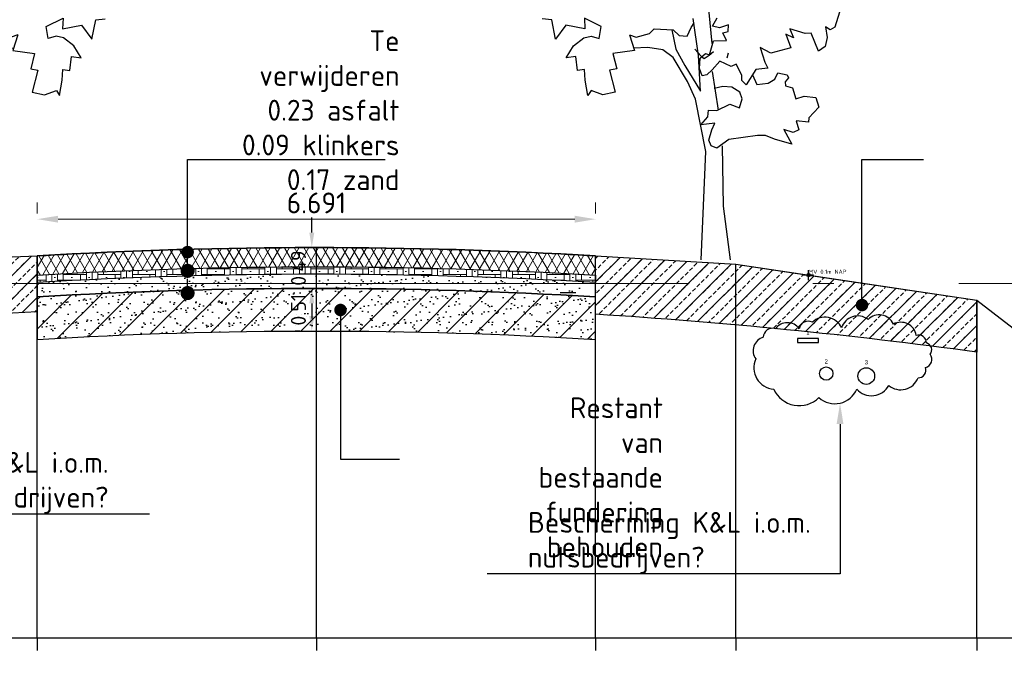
# Model space of a CAD drawing. Extents: x 102676 to 106538, y 417474 to 420545.
# Tile 45 of 112: x 104228.67 to 104240.47, y 418516.87 to 418524.49. Entities that reach past the tile are written whole.
import ezdxf
from ezdxf import colors
from ezdxf.entities.mleader import LeaderData, LeaderLine
from ezdxf.enums import TextEntityAlignment as Align
from ezdxf.lldxf.tags import DXFTag
from ezdxf.math import Vec2, Vec3

# ---------------------------------------------------------------- set-up
doc = ezdxf.new("R2010")
doc.units = 0
for name, pattern in [('AL-NAP_LIJN', [15.25, 12, -1.5, 0.25, -1.5]), ('DGN Style 3', [14.040647, 10.029034, -4.011614]), ('XX-HIDDEN', [4, 2, -2])]:
    doc.linetypes.add(name, pattern=pattern)
doc.layers.get('0').update_dxf_attribs({"lineweight": 25})
doc.layers.get('DEFPOINTS').update_dxf_attribs({"lineweight": 25})
for name, color, linetype, lineweight in [('00-Aslijn', 5, 'DGN Style 3', 25), ('B-WE-GW-GROND-A', 7, 'Continuous', 25), ('B-WE-GW-GROND_ZAND-AD', 7, 'Continuous', 25), ('B-WE-GW-GROND_ZAND_FUNDERINGSZAND-AD-100', 252, 'Continuous', 25), ('B-WE-GW-GRONDWERKLIJN_KRUIN-G', 90, 'Continuous', 25), ('B-WE-KL-ET_MS_13 KV_STEDIN NETBEHEER BV-G', 130, 'KL-MS-N', 25), ('B-WE-KL-GAS_LD_POLYVINYLCHLORIDE PVC_200_0.1 BAR_STEDIN NETBEHEER BV-G', 50, 'KL-GAS-LD-N', 25), ('B-WE-KL-WATER_ASBESTCEMENT_176_EVIDES INFRA-G', 170, 'KL-WATER-N', 25), ('B-WE-VH-VERHARDING_FUNDERING-A', 252, 'Continuous', 25), ('B-WE-VH-VERHARDING_FUNDERING_BIMS-GD', 7, 'Continuous', 25), ('N-WE-AM-NAP-G', 7, 'AL-NAP_LIJN', 18), ('V-WE-GW-GROND-AD', 7, 'Continuous', 18), ('V-WE-GW-GROND_TEELAARDE-GD', 7, 'CONTINUOUS-V', 25), ('V-WE-VH-VERHARDING_ASFALT-A', 252, 'Continuous', 18), ('V-WE-VH-VERHARDING_ASFALT-G', 7, 'XX-HIDDEN', 25), ('V-WE-VH-VERHARDING_STRAATBAKSTEEN_BRUIN-AD', 252, 'Continuous', 18), ('V-WE-VH-VERHARDING_STRAATBAKSTEEN_BRUIN-G', 7, 'XX-HIDDEN', 25), ('X-XX-AL-PROFIELBALK-G', 7, 'Continuous', 25), ('X-XX-AL-PROFIELBALK-M', 7, 'Continuous', 18), ('X-XX-AL-VERWIJZING_DOORSNEDE-M_OUD', 7, 'Continuous', 25)]:
    doc.layers.add(name, color=color, linetype=linetype, lineweight=lineweight)
doc.styles.add('NLCS-ISO-ANNOTATIEF-T18', font='NLCS-ISO.ttf', dxfattribs={"height": 1.8})
doc.styles.add('NLCS-ISO-ANNOTATIEF-T25', font='NLCS-ISO.ttf', dxfattribs={"height": 2.5})
doc.styles.get("Standard").update_dxf_attribs({"font": 'arial.ttf'})
doc.linetypes.add('CONTINUOUS-V', pattern='A,3.5,[24,NLCS.shx,S=0.5,R=0,X=0,Y=0],3.5', length=7)
tags = doc.linetypes.add('KL-GAS-LD-N', pattern='A,4,-1,[69,NLCS.shx,S=0.5,R=0,X=0,Y=0],-1,4,-1,["L",Standard,S=1,R=0,X=0.25,Y=-0.5],-2', length=13).pattern_tags.tags
tags[18] = DXFTag(74, 10)
tags = doc.linetypes.add('KL-MS-N', pattern='A,4,-1,[103,NLCS.shx,S=0.75,R=0,X=0,Y=0],-1,4,-1,["M",Standard,S=1,R=0,X=0,Y=-0.5],-2', length=13).pattern_tags.tags
tags[18] = DXFTag(74, 10)
doc.linetypes.add('KL-WATER-N', pattern='A,7,-0.5,[168,NLCS.shx,S=0.75,R=0,X=0.75,Y=0],-2', length=9.5)
doc.dimstyles.new('NLCS-ANNOTATIEF-T18-PIJL_L2_H1', dxfattribs={"dimtxt": 2.5, "dimasz": 1.8, "dimexe": 2, "dimexo": 2, "dimgap": 0.7, "dimtad": 1, "dimzin": 0, "dimdsep": 46, "dimtxsty": 'NLCS-ISO-ANNOTATIEF-T18', "dimcen": 2.5, "dimdle": 2, "dimclrd": 256, "dimclre": 256, "dimclrt": 10, "dimadec": 1, "dimazin": 0, "dimtfac": 1, "dimtdec": 3, "dimtofl": 0, "dimtmove": 0, "dimatfit": 3, "dimfxl": 2, "dimfxlon": 1, "dimtfillclr": 256, "dimtolj": 1, "dimtzin": 0, "dimlwd": -1, "dimlwe": -1, "dimarcsym": 0})
doc.dimstyles.new('NLCS-ANNOTATIEF-T25-PIJL_L3_H2', dxfattribs={"dimtxt": 2.5, "dimasz": 2.5, "dimexe": 2, "dimexo": 2, "dimgap": 0.7, "dimtad": 1, "dimdec": 3, "dimzin": 0, "dimdsep": 46, "dimtxsty": 'NLCS-ISO-ANNOTATIEF-T25', "dimcen": 0, "dimdle": 2, "dimclrd": 256, "dimclre": 256, "dimclrt": 256, "dimazin": 0, "dimtfac": 1, "dimtdec": 3, "dimtofl": 0, "dimtmove": 0, "dimatfit": 3, "dimfxl": 2, "dimfxlon": 1, "dimtfillclr": 256, "dimtolj": 1, "dimtzin": 0, "dimlwd": -1, "dimlwe": -1, "dimarcsym": 0})
pattern_1 = [(37.5, (2.92403, 0), (-0.00629933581, 0.1926823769), [0, -0.152, 0, -0.17, 0, -0.1625]), (7.5, (2.92403, 0), (0.17697767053, 0.28221460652), [0, -0.082, 0, -0.137, 0, -0.0525]), (327.5, (2.80103, 0), (0.311414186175, 0.000565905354), [0, -0.05, 0, -0.18, 0, -0.235]), (317.5, (2.80103, 0), (0.30061266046, 0.0877675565), [0, -0.025, 0, -0.118, 0, -0.135])]
pattern_2 = [(45, (0, 0), (-0.14142135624, 0.14142135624), []), (45, (0.1412, 0), (-0.070710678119, 0.070710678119), [0.05, -0.025])]

# ---------------------------------------------------------------- blocks, each defined once
blk = doc.blocks.new('E8')
at = {"color": 8}
for p, q in [((22.0824, 22.6163), (22.12, 22.4936)), ((22.8827, 22.6439), (22.8578, 22.396)), ((22.854, 22.5002), (22.8256, 22.5503)), ((22.9378, 22.3248), (22.9702, 22.5468)), ((23.521, 22.4972), (23.6218, 22.5478)), ((23.6218, 22.5478), (23.6194, 22.4846)), ((23.8176, 22.5372), (23.8743, 22.5438)), ((22.12, 22.4936), (22.1497, 22.4787)), ((22.1497, 22.4787), (22.1764, 22.4962)), ((22.1764, 22.4962), (22.1671, 22.4323)), ((22.2995, 22.4563), (22.3905, 22.4841)), ((22.3905, 22.4841), (22.368, 22.4309)), ((22.3905, 22.4841), (22.3905, 22.4841)), ((22.7598, 22.4675), (22.7576, 22.5082)), ((22.7576, 22.5082), (22.8122, 22.4897)), ((22.8122, 22.4897), (22.854, 22.5002)), ((22.9809, 22.4925), (22.9635, 22.5193)), ((23.0047, 22.44), (22.9809, 22.4925)), ((23.2025, 22.4842), (23.0893, 22.478)), ((23.2323, 22.4565), (23.2025, 22.4842)), ((23.5331, 22.426), (23.521, 22.4972)), ((23.6194, 22.4846), (23.7334, 22.5049)), ((23.7334, 22.5049), (23.7955, 22.4211)), ((23.7955, 22.4211), (23.8176, 22.5372)), ((22.1671, 22.4323), (22.1671, 22.4323)), ((22.1671, 22.4323), (22.1779, 22.3781)), ((22.2193, 22.3506), (22.2619, 22.4582)), ((22.2619, 22.4582), (22.2995, 22.4563)), ((22.368, 22.4309), (22.4146, 22.4512)), ((22.4146, 22.4512), (22.3839, 22.3707)), ((22.7928, 22.4592), (22.7598, 22.4675)), ((22.7694, 22.4134), (22.7928, 22.4592)), ((23.0544, 22.4443), (23.0047, 22.44)), ((23.0893, 22.478), (23.0544, 22.4443)), ((23.0974, 22.4784), (23.0728, 22.3614)), ((23.3118, 22.433), (23.2323, 22.4565)), ((23.3512, 22.4478), (23.3118, 22.433)), ((23.3512, 22.4478), (23.3221, 22.3536)), ((23.5808, 22.4401), (23.5331, 22.426)), ((23.625, 22.4308), (23.5808, 22.4401)), ((23.6868, 22.3823), (23.625, 22.4308)), ((22.1779, 22.3781), (22.2193, 22.3506)), ((22.3839, 22.3707), (22.5048, 22.3382)), ((22.5048, 22.3382), (22.5682, 22.3722)), ((22.5682, 22.3722), (22.5412, 22.2834)), ((22.8479, 22.4125), (22.7694, 22.4134)), ((22.8719, 22.329), (22.8479, 22.4125)), ((23.1511, 22.3577), (23.2409, 22.3715)), ((23.2409, 22.3715), (23.3264, 22.3674)), ((23.7301, 22.3097), (23.6868, 22.3823)), ((22.7665, 22.3094), (22.7584, 22.3392)), ((22.8735, 22.327), (22.8482, 22.3483)), ((22.8949, 22.3356), (22.8719, 22.329)), ((22.8719, 22.329), (22.8719, 22.329)), ((22.9032, 22.3061), (22.8735, 22.327)), ((22.928, 22.3088), (22.8949, 22.3356)), ((22.9209, 22.3201), (22.9032, 22.3061)), ((22.9595, 22.3612), (22.9209, 22.3201)), ((22.9257, 22.1108), (22.9378, 22.3248)), ((22.9325, 22.2466), (22.928, 22.3088)), ((23.0034, 22.1677), (23.0896, 22.3122)), ((23.0728, 22.3614), (23.0197, 22.2634)), ((23.0896, 22.3122), (23.1511, 22.3577)), ((23.3221, 22.3536), (23.4514, 22.3356)), ((23.4514, 22.3356), (23.4281, 22.2437)), ((23.662, 22.2339), (23.6719, 22.319)), ((23.6719, 22.319), (23.7301, 22.3097)), ((22.5412, 22.2834), (22.5214, 22.2481)), ((22.5214, 22.2481), (22.595, 22.2408)), ((22.6781, 22.2071), (22.7127, 22.272)), ((22.7127, 22.272), (22.7425, 22.2583)), ((22.7425, 22.2583), (22.8097, 22.2905)), ((22.8097, 22.2905), (22.8559, 22.2373)), ((22.9164, 22.203), (22.9325, 22.2466)), ((23.0197, 22.2634), (22.9257, 22.1108)), ((22.407, 22.2087), (22.3986, 22.1897)), ((22.3986, 22.1897), (22.4175, 22.1657)), ((22.4628, 22.2193), (22.407, 22.2087)), ((22.4805, 22.1813), (22.4628, 22.2193)), ((22.6144, 22.209), (22.5891, 22.1499)), ((22.595, 22.2408), (22.6519, 22.1475)), ((22.6782, 22.175), (22.6781, 22.2071)), ((22.8551, 22.2277), (22.8207, 21.9959)), ((22.8559, 22.2373), (22.8872, 22.2082)), ((22.8872, 22.2082), (22.9164, 22.203)), ((23.4281, 22.2437), (23.4712, 22.2357)), ((23.4712, 22.2357), (23.4363, 22.105)), ((23.6164, 22.1771), (23.6216, 22.2401)), ((23.6216, 22.2401), (23.662, 22.2339)), ((22.3741, 22.1311), (22.3545, 22.0642)), ((22.4172, 22.1432), (22.3741, 22.1311)), ((22.4175, 22.1657), (22.4172, 22.1432)), ((22.5195, 22.1572), (22.4805, 22.1813)), ((22.5891, 22.1499), (22.5195, 22.1572)), ((22.6519, 22.1475), (22.6782, 22.175)), ((22.6892, 22.1039), (22.7378, 22.1335)), ((22.7378, 22.1335), (22.7916, 22.1387)), ((22.7916, 22.1387), (22.8439, 22.1259)), ((22.9553, 22.0622), (23.0034, 22.1677)), ((23.6003, 22.0846), (23.6164, 22.1771)), ((22.2339, 22.0713), (22.2168, 22.015)), ((22.3036, 22.0796), (22.2339, 22.0713)), ((22.3545, 22.0642), (22.3036, 22.0796)), ((22.6759, 22.064), (22.6892, 22.1039)), ((23.4363, 22.105), (23.5107, 22.0876)), ((23.5107, 22.0876), (23.5819, 22.1142)), ((23.5819, 22.1142), (23.6003, 22.0846)), ((23.6003, 22.0846), (23.6003, 22.0846)), ((22.2168, 22.015), (22.2772, 21.9498)), ((22.6927, 22.0109), (22.6759, 22.064)), ((22.7507, 22.0326), (22.6927, 22.0109)), ((22.8273, 21.9941), (22.7507, 22.0326)), ((22.894, 21.7483), (22.9553, 22.0622)), ((22.2772, 21.9498), (22.2779, 21.9245)), ((22.8769, 21.9968), (22.8273, 21.9941)), ((22.8819, 21.9559), (22.8769, 21.9968)), ((22.9242, 21.9087), (22.8819, 21.9559)), ((22.2779, 21.9245), (22.352, 21.9324)), ((22.352, 21.9324), (22.3362, 21.8775)), ((22.8571, 21.8793), (22.8395, 21.9185)), ((22.8395, 21.9185), (22.9242, 21.9087)), ((22.3362, 21.8775), (22.3698, 21.8619)), ((22.3698, 21.8619), (22.4263, 21.8797)), ((22.4263, 21.8797), (22.3781, 21.7926)), ((22.4818, 21.8233), (22.5369, 21.844)), ((22.5369, 21.844), (22.5846, 21.8441)), ((22.5846, 21.8441), (22.7568, 21.8202)), ((22.8761, 21.8172), (22.8571, 21.8793)), ((22.3781, 21.7926), (22.4818, 21.8233)), ((22.7568, 21.8202), (22.8271, 21.7679)), ((22.7958, 21.7833), (22.7899, 21.4211)), ((22.8271, 21.7679), (22.862, 21.7834)), ((22.862, 21.7834), (22.8761, 21.8172)), ((22.9213, 21.1), (22.894, 21.7483)), ((22.7899, 21.4211), (22.7475, 21.1))]:
    blk.add_line(p, q, dxfattribs=at)
blk = doc.blocks.new('_Dot')
at = {"color": 0, "linetype": 'ByBlock', "lineweight": -2}
blk.add_line((-0.5, 0), (-1, 0), dxfattribs=at)
at = {"color": 0, "linetype": 'ByBlock', "const_width": 0.5}
blk.add_lwpolyline([(-0.25, 0, 1), (0.25, 0, 1)], format="xyb", close=True, dxfattribs=at)
blk = doc.blocks.new('*U76')
at = {"linetype": 'Continuous', "flags": 128}
for points in [[(3, 0), (-3, 0)], [(0, -3), (0, 3)]]:
    blk.add_lwpolyline(points, dxfattribs=at)
at = {"linetype": 'Continuous', "const_width": 1, "flags": 128}
for points in [[(-0.5, 0, -0.414214), (0, 0.5)], [(0.5, 0, -0.414214), (0, -0.5)]]:
    blk.add_lwpolyline(points, format="xyb", dxfattribs=at)
at = {"linetype": 'Continuous'}
blk.add_circle((0, 0), 1, dxfattribs=at)
at = {"linetype": 'Continuous', "style": 'NLCS-ISO-ANNOTATIEF-T25'}
blk.add_attdef('MVNAP', text='', height=0.375, dxfattribs=at).set_placement((3, 0), align=Align.BOTTOM_RIGHT)
blk = doc.blocks.new('AFDEKPLAAT')
at = {"color": 0, "linetype": 'ByBlock'}
blk.add_lwpolyline([(-0.5, -1), (0.5, -1), (0.5, 0), (-0.5, 0)], close=True, dxfattribs=at)
blk = doc.blocks.new('WATER')
at = {"color": 0, "linetype": 'ByBlock'}
blk.add_circle((0, -0.5), 0.5, dxfattribs=at)
blk = doc.blocks.new('GAS')
at = {"color": 0, "linetype": 'ByBlock'}
blk.add_circle((0, -0.5), 0.5, dxfattribs=at)
blk = doc.blocks.new('ID')
at = {"color": 0, "linetype": 'ByBlock'}
blk.add_attdef('ID', text='', height=50, dxfattribs=at).set_placement((0, 25), align=Align.BOTTOM_CENTER)
blk = doc.blocks.new('*D140')
at = {"layer": 'DEFPOINTS', "color": 0, "transparency": 16777216}
for p in [(104232.225, 418521.264, -1.85), (104232.17, 418520.754), (104232.225, 418520.754, -1.85)]:
    blk.add_point(p, dxfattribs=at)
at = {"layer": 'V-WE-GW-GROND_TEELAARDE-GD', "transparency": 16777216}
for p, q in [((104232.025, 418521.264), (104231.97, 418521.264)), ((104232.17, 418521.084), (104232.17, 418520.934)), ((104232.025, 418520.754), (104231.97, 418520.754))]:
    blk.add_line(p, q, dxfattribs=at)
for points in [[(104232.14, 418521.084), (104232.2, 418521.084), (104232.17, 418521.264)], [(104232.14, 418520.934), (104232.2, 418520.934), (104232.17, 418520.754)]]:
    blk.add_solid(points, dxfattribs=at)
at = {"layer": 'V-WE-GW-GROND_TEELAARDE-GD', "color": 10, "transparency": 16777216, "insert": (104232.01, 418521.009), "char_height": 0.18, "attachment_point": 5, "rotation": 90, "style": 'NLCS-ISO-ANNOTATIEF-T18'}
blk.add_mtext('\\A1;0.51', dxfattribs=at)
blk = doc.blocks.new('*D141')
at = {"layer": 'DEFPOINTS', "color": 0, "transparency": 16777216}
for p in [(104232.17, 418521.754), (104232.385, 418521.754, -1.85), (104232.33, 418521.264)]:
    blk.add_point(p, dxfattribs=at)
at = {"layer": 'V-WE-GW-GROND_TEELAARDE-GD', "transparency": 16777216}
for p, q in [((104232.17, 418521.934), (104232.17, 418522.114)), ((104232.058, 418521.754), (104231.97, 418521.754)), ((104232.17, 418521.264), (104231.97, 418521.264)), ((104232.17, 418521.084), (104232.17, 418520.904))]:
    blk.add_line(p, q, dxfattribs=at)
for points in [[(104232.14, 418521.934), (104232.2, 418521.934), (104232.17, 418521.754)], [(104232.14, 418521.084), (104232.2, 418521.084), (104232.17, 418521.264)]]:
    blk.add_solid(points, dxfattribs=at)
at = {"layer": 'V-WE-GW-GROND_TEELAARDE-GD', "color": 10, "transparency": 16777216, "insert": (104232.01, 418521.509), "char_height": 0.18, "attachment_point": 5, "rotation": 90, "style": 'NLCS-ISO-ANNOTATIEF-T18'}
blk.add_mtext('\\A1;0.49', dxfattribs=at)
blk = doc.blocks.new('*D164')
at = {"layer": 'DEFPOINTS', "color": 0, "transparency": 16777216}
for p in [(104235.571, 418522.095), (104228.88, 418521.654, -1.85), (104235.571, 418521.654, -1.85)]:
    blk.add_point(p, dxfattribs=at)
at = {"layer": 'X-XX-AL-PROFIELBALK-M', "transparency": 16777216}
for p, q in [((104228.88, 418522.164), (104228.88, 418522.295)), ((104235.571, 418522.164), (104235.571, 418522.295)), ((104229.13, 418522.095), (104235.321, 418522.095))]:
    blk.add_line(p, q, dxfattribs=at)
for points in [[(104229.13, 418522.136), (104229.13, 418522.053), (104228.88, 418522.095)], [(104235.321, 418522.136), (104235.321, 418522.053), (104235.571, 418522.095)]]:
    blk.add_solid(points, dxfattribs=at)
at = {"layer": 'X-XX-AL-PROFIELBALK-M', "transparency": 16777216, "insert": (104232.225, 418522.29), "char_height": 0.25, "attachment_point": 5, "style": 'NLCS-ISO-ANNOTATIEF-T25'}
blk.add_mtext('\\A1;6.691', dxfattribs=at)

msp = doc.modelspace()

# ---------------------------------------------------------------- hatches: boundary and pattern name
at = {"layer": 'B-WE-GW-GROND-A', "transparency": 33554687}
h = msp.add_hatch(dxfattribs=at)
h.set_pattern_fill('AGW-GROND_KLEI', color=9, scale=0.1, pattern_type=2)
h.set_pattern_definition([(45, (2.92403, 0), (-0.1767766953, 0.1767766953), [])])
edge = h.paths.add_edge_path()
edge.add_arc((104232.2254, 418465.902), 55.3625, 86.53568, 93.46431)
edge.add_line((104228.88, 418521.1633), (104228.88, 418520.6542))
edge.add_arc((104232.2254, 418464.5072), 56.2466, 86.59021, 93.40979, ccw=False)
edge.add_line((104235.5708, 418520.6542), (104235.5708, 418521.1633))
at = {"layer": 'B-WE-VH-VERHARDING_FUNDERING-A', "transparency": 33554687}
h = msp.add_hatch(dxfattribs=at)
h.set_pattern_fill('AVH-FUNDERING_ZAND', color=256, scale=0.1, pattern_type=2)
h.set_pattern_definition(pattern_1)
edge = h.paths.add_edge_path()
edge.add_arc((104232.2254, 418465.9019), 55.3625, 86.53568, 93.46431, ccw=False)
edge.add_line((104235.5708, 418521.1633), (104235.5708, 418521.3342))
edge.add_arc((104232.2254, 418465.5821), 55.8524, 86.56611, 93.43389)
edge.add_line((104228.88, 418521.3342), (104228.88, 418521.1633))
h = msp.add_hatch(dxfattribs=at)
h.set_pattern_fill('AVH-FUNDERING_ZAND', color=9, scale=0.1, pattern_type=2)
h.set_pattern_definition(pattern_1)
edge = h.paths.add_edge_path()
edge.add_arc((104232.2254, 418465.902), 55.3625, 86.53568, 93.46431)
edge.add_line((104228.88, 418521.1633), (104228.88, 418520.6542))
edge.add_arc((104232.2254, 418464.5072), 56.2466, 86.59021, 93.40979, ccw=False)
edge.add_line((104235.5708, 418520.6542), (104235.5708, 418521.1633))
at = {"layer": 'B-WE-VH-VERHARDING_FUNDERING-A', "true_color": 0x4554a5, "transparency": 33554687}
h = msp.add_hatch(dxfattribs=at)
h.set_pattern_fill('AVH-FUNDERING_ZAND', color=175, pattern_type=2)
h.set_pattern_definition([(37.5, (2.924, 0), (-0.062993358, 1.926823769), [0, -1.52, 0, -1.7, 0, -1.625]), (7.5, (2.924, 0), (1.769776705, 2.822146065), [0, -0.82, 0, -1.37, 0, -0.525]), (327.5, (1.694, 0), (3.114141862, 0.0056590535), [0, -0.5, 0, -1.8, 0, -2.35]), (317.5, (1.694, 0), (3.006126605, 0.877675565), [0, -0.25, 0, -1.18, 0, -1.35])])
edge = h.paths.add_edge_path()
edge.add_arc((104232.2254, 418465.902), 55.3625, 86.53568, 93.46431)
edge.add_line((104228.88, 418521.1633), (104228.88, 418520.6542))
edge.add_arc((104232.2254, 418464.5072), 56.2466, 86.59021, 93.40979, ccw=False)
edge.add_line((104235.5708, 418520.6542), (104235.5708, 418521.1633))
at = {"layer": 'V-WE-GW-GROND-AD', "transparency": 33554687}
h = msp.add_hatch(dxfattribs=at)
h.set_pattern_fill('AGW-GROND_KERNMATERIAAL', color=8, scale=0.1, pattern_type=2)
h.set_pattern_definition(pattern_2)
edge = h.paths.add_edge_path()
edge.add_arc((104231.6098, 418463.4859), 57.5621, 92.718155, 97.44567)
edge.add_line((104224.1506, 418520.5627), (104224.7273, 418520.7469))
edge.add_line((104224.7273, 418520.7469), (104227.3809, 418521.5945))
edge.add_line((104227.3809, 418521.5945), (104228.88, 418521.6542))
edge.add_line((104228.88, 418521.6542), (104228.88, 418520.9833))
h = msp.add_hatch(dxfattribs=at)
h.set_pattern_fill('AGW-GROND_KERNMATERIAAL', color=8, scale=0.1, pattern_type=2)
h.set_pattern_definition(pattern_2)
edge = h.paths.add_edge_path()
edge.add_line((104235.5708, 418520.9542), (104235.5708, 418521.6542))
edge.add_line((104235.5708, 418521.6542), (104237.2539, 418521.5545))
edge.add_line((104237.2539, 418521.5545), (104240.1398, 418521.1231))
edge.add_line((104240.1398, 418521.1231), (104240.1398, 418520.5004))
edge.add_arc((104231.7849, 418459.61), 61.4609, 82.187087, 86.468424)
at = {"layer": 'V-WE-VH-VERHARDING_ASFALT-A', "transparency": 33554687}
h = msp.add_hatch(dxfattribs=at)
h.set_pattern_fill('AVH-ASFALT', color=256, scale=0.1, pattern_type=2)
h.set_pattern_definition([(60, (0, 0), (-0.086602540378, 0.05), []), (120, (0, 0), (-0.086602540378, -0.05), [])])
edge = h.paths.add_edge_path()
edge.add_arc((104232.2254, 418465.6721), 55.8524, 86.56611, 93.43389, ccw=False)
edge.add_line((104235.5708, 418521.4242), (104235.5708, 418521.6542))
edge.add_arc((104232.2254, 418465.9021), 55.8524, 86.56611, 93.43389)
edge.add_line((104228.88, 418521.6542), (104228.88, 418521.4242))
at = {"layer": 'V-WE-VH-VERHARDING_STRAATBAKSTEEN_BRUIN-AD', "transparency": 33554687}
h = msp.add_hatch(dxfattribs=at)
h.set_pattern_fill('AVH-SBS_DIKFORMAAT_ELLEBOOG', color=256, pattern_type=2)
h.set_pattern_definition([(0, (0, 0), (0.069, 0.069), [0.276, -0.138]), (270, (0, 0.207), (0.069, 0.069), [0.276, -0.138]), (0, (0.1725, 0.0345), (0.069, 0.069), [0, -0.414]), (0, (0.0345, 0.1035), (0.069, 0.069), [0, -0.414])])
edge = h.paths.add_edge_path()
edge.add_line((104228.88, 418521.3342), (104228.88, 418521.4242))
edge.add_arc((104232.2254, 418465.6721), 55.8524, 86.56611, 93.43389, ccw=False)
edge.add_line((104235.5708, 418521.4242), (104235.5708, 418521.3342))
edge.add_arc((104232.2254, 418465.5821), 55.8524, 86.56611, 93.43389)

# ---------------------------------------------------------------- linework, layer by layer
at = {"layer": '00-Aslijn', "elevation": 0.494}
msp.add_lwpolyline([(104232.2254, 418517.0746), (104232.2254, 418521.7545)], dxfattribs=at)
at = {"layer": 'B-WE-GW-GROND_ZAND-AD', "linetype": 'CONTINUOUS-V', "elevation": -1.8495}
msp.add_lwpolyline([(104228.88, 418521.1633, -0.030241), (104235.5708, 418521.1633), (104235.5708, 418521.3342, 0.0299753), (104228.88, 418521.3342)], format="xyb", close=True, dxfattribs=at)
at = {"layer": 'B-WE-GW-GROND_ZAND_FUNDERINGSZAND-AD-100', "color": 9, "elevation": -1.8495}
msp.add_lwpolyline([(104235.5708, 418521.1633, 0.030241), (104228.88, 418521.1633), (104228.88, 418520.6542, -0.0297649), (104235.5708, 418520.6542)], format="xyb", close=True, dxfattribs=at)
at = {"layer": 'B-WE-GW-GRONDWERKLIJN_KRUIN-G', "color": 8, "elevation": -1.8495}
msp.add_lwpolyline([(104215.2254, 418520.8166), (104221.4273, 418520.4445), (104222.3165, 418519.4445), (104222.7796, 418519.3145), (104223.2614, 418519.4245), (104224.1506, 418520.5627), (104227.3809, 418521.5945), (104228.88, 418521.6542, -0.014979), (104232.2254, 418521.7545, -0.0151831), (104235.5708, 418521.6542), (104237.2539, 418521.5545), (104238.1236, 418521.4245), (104240.1398, 418521.1231), (104242.266, 418519.4845), (104242.5093, 418519.3945), (104242.7525, 418519.4745), (104244.1497, 418520.5061), (104249.2254, 418520.8267)], format="xyb", dxfattribs=at)
at = {"layer": 'B-WE-VH-VERHARDING_FUNDERING_BIMS-GD'}
msp.add_arc((104232.2254, 418465.2021, 0.71), 55.8524, 86.56611, 86.56611, dxfattribs=at)
at = {"layer": 'N-WE-AM-NAP-G', "color": 9, "lineweight": 13, "true_color": 0xd19cc7}
msp.add_lwpolyline([(104209.4246, 418521.3245), (104251.2254, 418521.3245)], dxfattribs=at)
at = {"layer": 'V-WE-GW-GROND_TEELAARDE-GD'}
for points, elevation in [([(104228.88, 418520.9833, 0.0206306), (104224.1506, 418520.5627), (104224.7273, 418520.7469), (104227.3809, 418521.5945), (104228.88, 418521.6542)], 0.71), ([(104235.5708, 418520.9542), (104235.5708, 418521.6542), (104237.2539, 418521.5545), (104240.1398, 418521.1231), (104240.1398, 418520.5004, 0.018683), (104235.5708, 418520.9542)], -1.8495)]:
    msp.add_lwpolyline(points, format="xyb", close=True, dxfattribs=dict(at, elevation=elevation))
at = {"layer": 'V-WE-VH-VERHARDING_ASFALT-G', "linetype": 'CONTINUOUS-V', "elevation": -1.8495}
msp.add_lwpolyline([(104228.88, 418521.4242, -0.0299753), (104235.5708, 418521.4242), (104235.5708, 418521.6542, 0.0299753), (104228.88, 418521.6542)], format="xyb", close=True, dxfattribs=at)
at = {"layer": 'V-WE-VH-VERHARDING_STRAATBAKSTEEN_BRUIN-G', "linetype": 'CONTINUOUS-V', "ltscale": 0.1, "elevation": -1.8495}
msp.add_lwpolyline([(104228.88, 418521.3342), (104228.88, 418521.4242, -0.0299753), (104235.5708, 418521.4242), (104235.5708, 418521.3342, 0.0299753)], format="xyb", close=True, dxfattribs=at)
at = {"layer": 'V-WE-VH-VERHARDING_STRAATBAKSTEEN_BRUIN-G'}
msp.add_lwpolyline([(104235.147, 418521.2159), (104235.3342, 418521.2159)], dxfattribs=at)
at = {"layer": 'X-XX-AL-PROFIELBALK-G', "color": 7, "linetype": 'Continuous', "lineweight": 25}
for p, q in [((104228.88, 418517.0746, 0.71), (104228.88, 418516.9246, 0.71)), ((104232.2254, 418517.0746), (104232.2254, 418516.9246)), ((104235.5708, 418517.0743, -0.2706), (104235.5708, 418516.9243, -0.2706)), ((104237.2539, 418517.0746), (104237.2539, 418516.9246)), ((104240.1398, 418517.0746), (104240.1398, 418516.9246))]:
    msp.add_line(p, q, dxfattribs=at)
msp.add_lwpolyline([(104213.2254, 418517.0746), (104251.2254, 418517.0746), (104251.2254, 418515.2101), (104213.2254, 418515.2101)], close=True, dxfattribs=at)
at = {"layer": 'X-XX-AL-VERWIJZING_DOORSNEDE-M_OUD', "color": 8}
for points, elevation in [([(104228.88, 418517.0746), (104228.88, 418521.6542)], 0.71), ([(104235.5708, 418517.0743), (104235.5708, 418521.6542)], -0.2706)]:
    msp.add_lwpolyline(points, dxfattribs=dict(at, elevation=elevation))
for points in [[(104237.2539, 418517.0746), (104237.2539, 418521.5545)], [(104240.1398, 418517.0746), (104240.1398, 418521.1231)]]:
    msp.add_lwpolyline(points, dxfattribs=at)
at = {"layer": 'X-XX-AL-VERWIJZING_DOORSNEDE-M_OUD', "elevation": -0.494}
msp.add_lwpolyline([(104237.4908, 418520.4187, 0.5205671), (104237.7056, 418520.0571, 0.5205671), (104238.2483, 418519.9555, 0.5205671), (104238.7005, 418520.0571, 0.5205671), (104239.0849, 418520.1023, 0.5205671), (104239.4354, 418520.1927, 0.5205671), (104239.5259, 418520.317, 0.5205671), (104239.5824, 418520.4751, 0.5205671), (104239.5372, 418520.6107, 0.5205671), (104239.4128, 418520.7011, 0.5205671), (104239.1414, 418520.8367, 0.5205671), (104238.8362, 418520.8932, 0.5205671), (104238.5196, 418520.7915, 0.5205671), (104238.1691, 418520.8593, 0.5205671), (104238.0109, 418520.7802, 0.5205671), (104237.7282, 418520.7802, 0.5205671), (104237.5812, 418520.6785, 0.5205671)], format="xyb", close=True, dxfattribs=at)

# ---------------------------------------------------------------- block references
at = {"color": 45, "true_color": 0xba8d4a, "yscale": 2, "zscale": 2}
for p, xscale in [((104181.9445, 418479.409, -1.8495), 2), ((104282.6801, 418479.409, -1.8495), -2)]:
    msp.add_blockref('E8', p, dxfattribs=dict(at, xscale=xscale))
at = {"ltscale": 20}
ref = msp.add_blockref('*U76', (104238.1236, 418521.4245), dxfattribs=dict(at, xscale=0.02, yscale=0.02, zscale=0.02))
ref.add_attrib('MVNAP', 'MV 0.1m NAP', dxfattribs={"linetype": 'Continuous', "height": 0.05, "style": 'NLCS-ISO-ANNOTATIEF-T25'}).set_placement((104238.5786, 418521.4245), align=Align.BOTTOM_RIGHT)
at = {"ltscale": 20, "xscale": 0.001, "yscale": 0.001, "zscale": 0.001}
for p, values in [((104238.1159, 418520.6645), {'ID': '1'}), ((104238.3359, 418520.3245), {'ID': '2'}), ((104238.8159, 418520.3145), {'ID': '3'})]:
    msp.add_blockref('ID', p, dxfattribs=at).add_auto_attribs(values)
at = {"layer": 'B-WE-KL-ET_MS_13 KV_STEDIN NETBEHEER BV-G', "xscale": 0.25, "yscale": 0.05, "zscale": 0.25}
msp.add_blockref('AFDEKPLAAT', (104238.1159, 418520.6645), dxfattribs=at)
at = {"layer": 'B-WE-KL-GAS_LD_POLYVINYLCHLORIDE PVC_200_0.1 BAR_STEDIN NETBEHEER BV-G', "xscale": 0.2, "yscale": 0.2, "zscale": 0.2}
msp.add_blockref('GAS', (104238.8159, 418520.3145), dxfattribs=at)
at = {"layer": 'B-WE-KL-WATER_ASBESTCEMENT_176_EVIDES INFRA-G', "xscale": 0.16, "yscale": 0.16, "zscale": 0.16}
msp.add_blockref('WATER', (104238.3359, 418520.3245), dxfattribs=at)
at = {"layer": 'X-XX-AL-VERWIJZING_DOORSNEDE-M_OUD', "xscale": 0.16875, "yscale": 0.16875, "zscale": 0.16875, "rotation": 270}
for p in [(104230.6815, 418521.4753), (104230.6815, 418521.209)]:
    msp.add_blockref('_Dot', p, dxfattribs=at)

# ---------------------------------------------------------------- dimensions: what is measured, and where the dimension line sits
at = {"layer": 'V-WE-GW-GROND_TEELAARDE-GD', "color": 32, "true_color": 0xcd6928}
dim = msp.add_linear_dim(base=(104232.1701, 418521.7545), p1=(104232.3301, 418521.2645), p2=(104232.3854, 418521.7545, -1.8495), angle=90, dimstyle='NLCS-ANNOTATIEF-T18-PIJL_L2_H1', dxfattribs=at)
dim.commit()
dim.dimension.update_dxf_attribs({"geometry": '*D141', "text_midpoint": (104232.1701, 418521.5095), "dimtype": 160})
dim = msp.add_linear_dim(base=(104232.1701, 418520.7538), p1=(104232.2254, 418521.2645, -1.8495), p2=(104232.2254, 418520.7538, -1.8495), angle=90, dimstyle='NLCS-ANNOTATIEF-T18-PIJL_L2_H1', dxfattribs=at)
dim.commit()
dim.dimension.update_dxf_attribs({"geometry": '*D140', "text_midpoint": (104232.0101, 418521.0091)})
at = {"layer": 'X-XX-AL-PROFIELBALK-M'}
dim = msp.add_linear_dim(base=(104235.5708, 418522.0947), p1=(104228.88, 418521.6542, -1.8495), p2=(104235.5708, 418521.6542, -1.8495), dimstyle='NLCS-ANNOTATIEF-T25-PIJL_L3_H2', dxfattribs=at)
dim.commit()
dim.dimension.update_dxf_attribs({"geometry": '*D164', "text_midpoint": (104232.2254, 418522.0947), "dimtype": 160})

# ---------------------------------------------------------------- leaders
at = {"layer": 'X-XX-AL-VERWIJZING_DOORSNEDE-M_OUD'}
ml = msp.add_multileader_mtext('Standard', dxfattribs=at)
ml.set_content('Ter plaatsen van kruising, bestaand bomen kappen', color=256, style='NLCS-ISO-ANNOTATIEF-T25')
ml.set_leader_properties(color=256, linetype='ByLayer', lineweight=-1)
ml.set_arrow_properties(name='DOT')
ml.build(insert=Vec2(0, 0))
ml.multileader.update_dxf_attribs({"text_left_attachment_type": 5, "text_right_attachment_type": 5, "dogleg_length": 2.5, "arrow_head_size": 0.15, "scale": 0.1})
ctx = ml.context
ctx.base_point, ctx.scale, ctx.char_height, ctx.arrow_head_size, ctx.landing_gap_size, ctx.plane_origin = Vec3(104240.0709, 418524.771, -1.8495), 0.1, 0.25, 0.15, 0.09, Vec3(96.7862, 10.6686, -1.8495)
ctx.left_attachment, ctx.right_attachment, ctx.text_align_type = 5, 5, 2
notes = []
notes.append((ctx, [(0, (1, 1, 0), (104239.8209, 418524.771, -1.8495), (1, 0), 0.25, [(0, [(104237.1018, 418524.771, -1.8495)], 0, [])])]))
ctx.mtext.insert, ctx.mtext.width, ctx.mtext.alignment, ctx.mtext.flow_direction = Vec3(104242.8984, 418525.9293, -1.8495), 2.739197, 3, 5
ml = msp.add_multileader_mtext('Standard', dxfattribs=at)
ml.set_content('\\A1;Te verwijderen \\P0.23 asfalt\\P0.09 klinkers\\P0.17 zand', color=256, style='NLCS-ISO-ANNOTATIEF-T25')
ml.set_leader_properties(color=256, linetype='ByLayer', lineweight=-1)
ml.set_arrow_properties(name='DOT')
ml.build(insert=Vec2(0, 0))
ml.multileader.update_dxf_attribs({"text_left_attachment_type": 5, "text_right_attachment_type": 5, "dogleg_length": 2.5, "arrow_head_size": 0.15, "scale": 0.1})
ctx = ml.context
ctx.base_point, ctx.scale, ctx.char_height, ctx.arrow_head_size, ctx.landing_gap_size, ctx.plane_origin = Vec3(104230.9315, 418522.8099), 0.1, 0.25, 0.15, 0.09, Vec3(208371.7069, 8.8439)
ctx.left_attachment, ctx.right_attachment, ctx.text_align_type = 5, 5, 2
notes.append((ctx, [(1, (1, 1, 0), (104230.6815, 418522.8099), (1, 0), 0.25, [(0, [(104230.6815, 418521.7003)], 0, [])])]))
ctx.mtext.insert, ctx.mtext.width, ctx.mtext.alignment, ctx.mtext.flow_direction = Vec3(104233.2215, 418524.3599), 20.061954, 3, 5
ml = msp.add_multileader_mtext('Standard', dxfattribs=at)
ml.set_content('Verwijderen bestaande grond, t.b.v. nieuwe fundering', color=256, style='NLCS-ISO-ANNOTATIEF-T25')
ml.set_leader_properties(color=256, linetype='ByLayer', lineweight=-1)
ml.set_arrow_properties(name='DOT')
ml.build(insert=Vec2(0, 0))
ml.multileader.update_dxf_attribs({"text_left_attachment_type": 5, "text_right_attachment_type": 5, "dogleg_length": 2.5, "arrow_head_size": 0.15, "scale": 0.1})
ctx = ml.context
ctx.base_point, ctx.scale, ctx.char_height, ctx.arrow_head_size, ctx.landing_gap_size, ctx.plane_origin = Vec3(104239.014, 418522.8099), 0.1, 0.25, 0.15, 0.09, Vec3(97.6808, 9.4256)
ctx.left_attachment, ctx.right_attachment, ctx.text_align_type = 5, 5, 2
notes.append((ctx, [(0, (1, 1, 0), (104238.764, 418522.8099), (1, 0), 0.25, [(0, [(104238.764, 418521.0653)], 0, [])])]))
ctx.mtext.insert, ctx.mtext.width, ctx.mtext.alignment, ctx.mtext.flow_direction = Vec3(104242.529, 418523.9682), 3.942684, 3, 5
ml = msp.add_multileader_mtext('Standard', dxfattribs=at)
ml.set_content('Restant van bestaande fundering behouden', color=256, style='NLCS-ISO-ANNOTATIEF-T25')
ml.set_leader_properties(color=256, linetype='ByLayer', lineweight=-1)
ml.set_arrow_properties(name='DOT')
ml.build(insert=Vec2(0, 0))
ml.multileader.update_dxf_attribs({"text_left_attachment_type": 5, "text_right_attachment_type": 5, "dogleg_length": 2.5, "arrow_head_size": 0.15, "scale": 0.1})
ctx = ml.context
ctx.base_point, ctx.scale, ctx.char_height, ctx.arrow_head_size, ctx.landing_gap_size, ctx.plane_origin = Vec3(104232.7639, 418519.217, -1.8495), 0.1, 0.25, 0.15, 0.09, Vec3(91.207, 5.7528, -1.8495)
ctx.left_attachment, ctx.right_attachment, ctx.text_align_type = 5, 5, 2
notes.append((ctx, [(0, (1, 1, 0), (104232.5139, 418519.217, -1.8495), (1, 0), 0.25, [(0, [(104232.5139, 418521.006, -1.8495)], 0, [])])]))
ctx.mtext.insert, ctx.mtext.width, ctx.mtext.alignment, ctx.mtext.flow_direction = Vec3(104236.3789, 418519.9587, -1.8495), 3.639618, 3, 5
ml = msp.add_multileader_mtext('Standard', dxfattribs=at)
ml.set_content('Bescherming K&L i.o.m. \\Pnutsbedrijven?', color=256, style='NLCS-ISO-ANNOTATIEF-T25')
ml.set_leader_properties(color=256, linetype='ByLayer', lineweight=-1)
ml.build(insert=Vec2(0, 0))
ml.multileader.update_dxf_attribs({"text_left_attachment_type": 5, "text_right_attachment_type": 5, "dogleg_length": 2.5, "arrow_head_size": 0.25, "scale": 0.1})
ctx = ml.context
ctx.base_point, ctx.scale, ctx.char_height, ctx.arrow_head_size, ctx.landing_gap_size, ctx.plane_origin = Vec3(104226.2451, 418518.5624), 0.1, 0.25, 0.25, 0.09, Vec3(86.5307, 10.1653)
ctx.left_attachment, ctx.right_attachment, ctx.text_align_type = 5, 5, 2
notes.append((ctx, [(0, (1, 1, 0), (104225.9951, 418518.5624), (1, 0), 0.25, [(0, [(104225.9951, 418520.0404)], 0, [])])]))
ctx.mtext.insert, ctx.mtext.alignment, ctx.mtext.flow_direction = Vec3(104229.7351, 418519.3041), 3, 5
ml = msp.add_multileader_mtext('Standard', dxfattribs=at)
ml.set_content('Bescherming K&L i.o.m. \\Pnutsbedrijven?', color=256, style='NLCS-ISO-ANNOTATIEF-T25')
ml.set_leader_properties(color=256, linetype='ByLayer', lineweight=-1)
ml.build(insert=Vec2(0, 0))
ml.multileader.update_dxf_attribs({"text_left_attachment_type": 5, "text_right_attachment_type": 5, "dogleg_length": 2.5, "arrow_head_size": 0.25, "scale": 0.1})
ctx = ml.context
ctx.base_point, ctx.scale, ctx.char_height, ctx.arrow_head_size, ctx.landing_gap_size, ctx.plane_origin = Vec3(104234.6709, 418517.8429), 0.1, 0.25, 0.25, 0.09, Vec3(208378.0104, 10.1653)
ctx.left_attachment, ctx.right_attachment = 5, 5
notes.append((ctx, [(0, (1, 1, 0), (104238.5009, 418517.8429), (-1, 0), 0.25, [(0, [(104238.5009, 418519.8886)], 0, [])])]))
ctx.mtext.insert, ctx.mtext.flow_direction = Vec3(104234.7609, 418518.5846), 5
for ctx, leaders in notes:
    for number, flags, end, landing, length, lines in leaders:
        leader = LeaderData()
        leader.index, (leader.has_last_leader_line, leader.has_dogleg_vector, leader.attachment_direction) = number, flags
        leader.last_leader_point, leader.dogleg_vector, leader.dogleg_length = Vec3(end), Vec3(landing), length
        for number, points, colour, breaks in lines:
            line = LeaderLine()
            line.index, line.vertices, line.color, line.breaks = number, Vec3.list(points), colors.encode_raw_color(colour), breaks
            leader.lines.append(line)
        ctx.leaders.append(leader)

doc.saveas('drawing.dxf')
